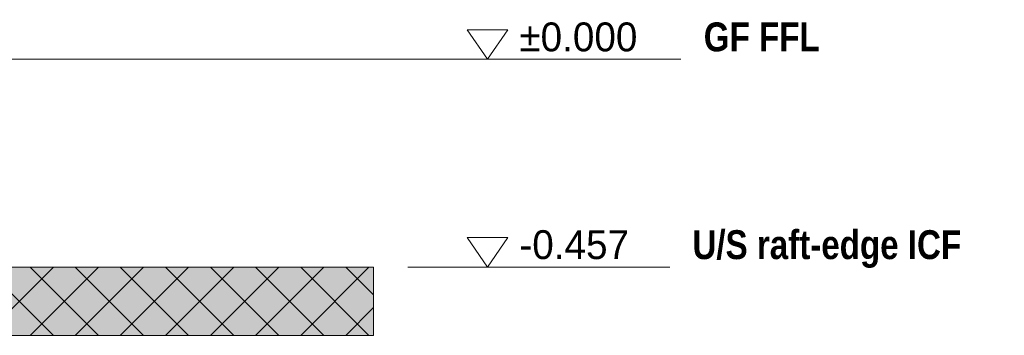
# Model space of a CAD drawing. Header units: millimetres. Extents: x -2478 to 11372, y -3800 to 9267.
# Tile 18 of 27: x 8097 to 10259, y -607 to 87. Entities that reach past the tile are written whole.
import ezdxf

# ---------------------------------------------------------------- set-up
doc = ezdxf.new("R2010")
doc.units = ezdxf.units.MM
doc.linetypes.add('DASHED', pattern=[1.524, 1.27, -0.254])
for name, color, linetype in [('FILL-MASONRY_FILL', 7, 'Continuous'), ('LINE-INK', 7, 'Continuous'), ('LINE-STEEL-DASH', 7, 'DASHED'), ('LINE-TIMBER_DK', 7, 'Continuous'), ('TEXT-INK', 7, 'Continuous'), ('TEXT-STEEL', 7, 'Continuous')]:
    doc.layers.add(name, color=color, linetype=linetype)
doc.styles.add('OpenSansCondensed-Bold', font='OpenSansCondensed-Bold.ttf')

msp = doc.modelspace()

# ---------------------------------------------------------------- hatches: boundary and pattern name
at = {"layer": 'FILL-MASONRY_FILL', "true_color": 0xe0d9cc}
h = msp.add_hatch(color=254, dxfattribs=at)
h.dxf.hatch_style = 1
h.paths.add_polyline_path([(7142.7, -607.2), (-800, -607.2), (-800, -484), (-800, -457.2), (931.3, -457.2), (8874, -457.2), (8874, -580.4), (8874, -607.2)])

# ---------------------------------------------------------------- linework, layer by layer
at = {"layer": 'LINE-INK', "lineweight": 5}
for p, q in [((8949, 0), (9024, 0)), ((9024, 0), (9074, 0)), ((9074, 0), (9548.8, 0)), ((8949, -457), (9024, -457)), ((9024, -457), (9074, -457)), ((9074, -457), (9524, -457))]:
    msp.add_line(p, q, dxfattribs=at)
for points in [[(9124, 0), (9079, 65), (9169, 65)], [(9124, -457), (9079, -392), (9169, -392)], [(7142.7, -607.2), (-800, -607.2), (-800, -484), (-800, -457.2), (931.3, -457.2), (8874, -457.2), (8874, -580.4), (8874, -607.2)]]:
    msp.add_lwpolyline(points, close=True, dxfattribs=at)
at = {"layer": 'LINE-STEEL-DASH', "lineweight": 5}
msp.add_line((-1200, 0), (9274, 0), dxfattribs=at)
at = {"layer": 'LINE-TIMBER_DK', "lineweight": 5}
for p, q in [((8020.8, -607.2), (8170.8, -457.2)), ((8020.8, -457.2), (8170.8, -607.2)), ((8119.8, -607.2), (8269.8, -457.2)), ((8119.8, -457.2), (8269.8, -607.2)), ((8218.8, -607.2), (8368.8, -457.2)), ((8218.8, -457.2), (8368.8, -607.2)), ((8317.8, -607.2), (8467.8, -457.2)), ((8317.8, -457.2), (8467.8, -607.2)), ((8416.8, -607.2), (8566.8, -457.2)), ((8416.8, -457.2), (8566.8, -607.2)), ((8515.8, -607.2), (8665.8, -457.2)), ((8515.8, -457.2), (8665.8, -607.2)), ((8614.8, -607.2), (8764.8, -457.2)), ((8614.8, -457.2), (8764.8, -607.2)), ((8713.8, -607.2), (8863.8, -457.2)), ((8713.8, -457.2), (8863.8, -607.2)), ((8812.8, -457.2), (8874, -518.4)), ((8812.8, -607.2), (8874, -546))]:
    msp.add_line(p, q, dxfattribs=at)

# ---------------------------------------------------------------- texts
at = {"layer": 'TEXT-INK'}
for s, p in [('±0.000', (9194, 17.5)), ('-0.457', (9194, -439.5))]:
    msp.add_text(s, height=63.5, dxfattribs=at).set_placement(p)
at = {"layer": 'TEXT-STEEL', "style": 'OpenSansCondensed-Bold'}
for s, p in [('GF FFL', (9598.8, 17.5)), ('U/S raft-edge ICF', (9574, -439.5))]:
    msp.add_text(s, height=63.5, dxfattribs=at).set_placement(p)

doc.saveas('drawing.dxf')
